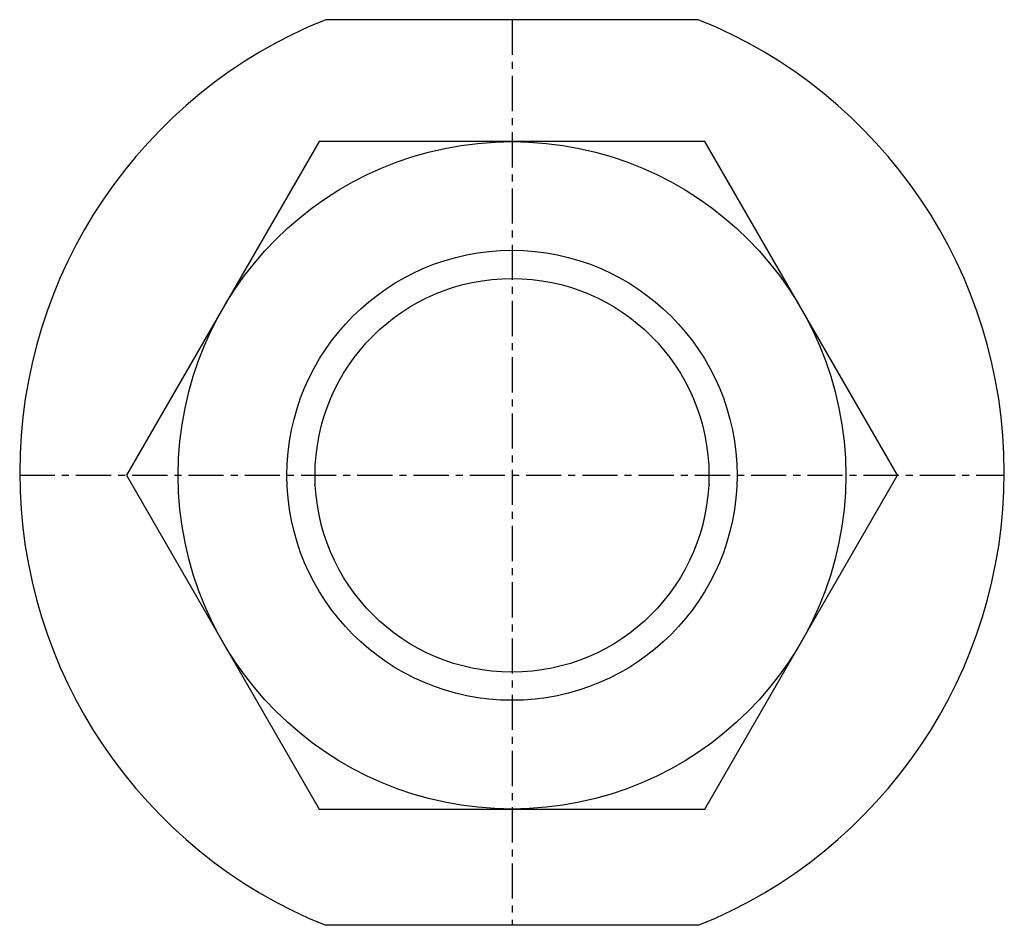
# Model space of a CAD drawing. Extents: x 122.5 to 157.5, y 174 to 206.2.
import ezdxf

# ---------------------------------------------------------------- set-up
doc = ezdxf.new("R2010")
doc.units = 0
doc.linetypes.add('CENTER', pattern=[2, 1.25, -0.25, 0.25, -0.25])
doc.layers.get('0').update_dxf_attribs({"linetype": 'CONTINUOUS'})
doc.layers.add('BRAUER-1', color=1, linetype='CENTER')

msp = doc.modelspace()

# ---------------------------------------------------------------- linework, layer by layer
for p, q in [((146.618897, 206.2), (133.381086, 206.200003)), ((133.149991, 201.864548), (126.299991, 190)), ((146.849992, 201.864548), (133.149991, 201.864548)), ((153.699991, 189.999999), (146.849992, 201.864548)), ((126.299991, 190), (133.149991, 178.135452)), ((146.849991, 178.135452), (153.699991, 189.999999)), ((133.149991, 178.135452), (146.849991, 178.135452)), ((146.618903, 174.000001), (133.38108, 173.999999))]:
    msp.add_line(p, q)
for radius in [11.864548, 8, 7]:
    msp.add_circle((139.999991, 190), radius)
for centre, radius, start, end in [((139.85157, 190.1), 17.351578, 111.894854, 248.105114), ((140.148413, 190.099999), 17.351575, 291.894888, 68.105132)]:
    msp.add_arc(centre, radius, start, end)
at = {"layer": 'BRAUER-1'}
for p, q in [((140.000001, 206.200001), (139.999999, 174)), ((122.50028, 190), (157.4997, 190))]:
    msp.add_line(p, q, dxfattribs=at)

doc.saveas('drawing.dxf')
